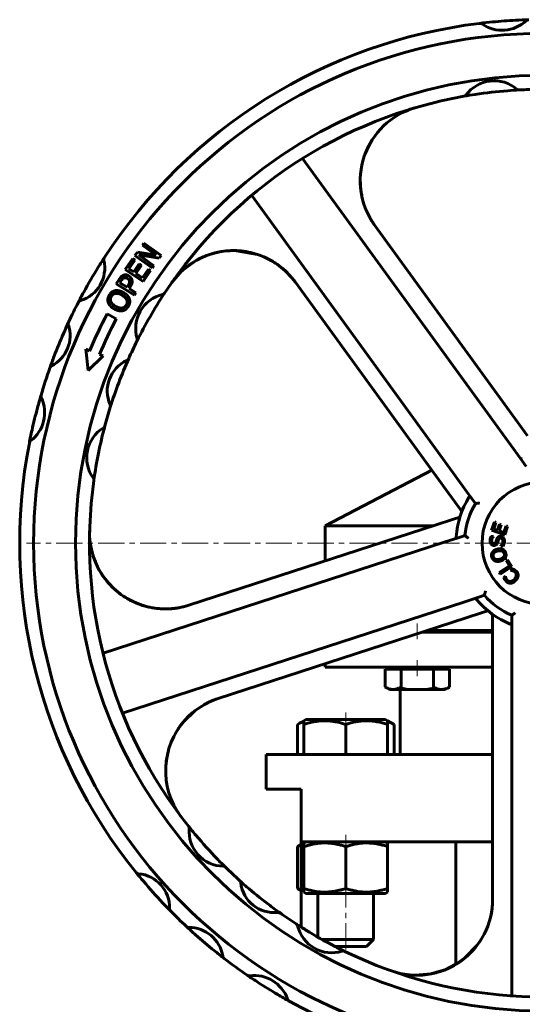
# Model space of a CAD drawing. Header units: millimetres. Extents: x -242 to 242, y -712 to 710.
# Tile 4 of 5: x -150 to -6, y 428 to 710. Entities that reach past the tile are written whole.
import ezdxf

# ---------------------------------------------------------------- set-up
doc = ezdxf.new("R2010")
doc.units = ezdxf.units.MM
for name, pattern in [('K5LT-1', [0]), ('K5LT_AXLED', [12, 7.5, -1.5, 1.5, -1.5]), ('K5LT_BASIC', [0])]:
    doc.linetypes.add(name, pattern=pattern)
doc.layers.add('Системный слой (1)', color=7, linetype='Continuous', true_color=0x6c6c6c)

# ---------------------------------------------------------------- blocks, each defined once
blk = doc.blocks.new('U0')
at = {"layer": 'Системный слой (1)', "color": 150, "linetype": 'K5LT_BASIC', "lineweight": 60, "true_color": 0x0080ff}
for p, q in [((-67.97, 459.95), (-56.57, 459.95)), ((-56.57, 459.95), (-45.17, 459.95))]:
    blk.add_line(p, q, dxfattribs=at)
blk = doc.blocks.new('U1')
at = {"layer": 'Системный слой (1)', "color": 150, "linetype": 'K5LT_BASIC', "lineweight": 60, "true_color": 0x0080ff}
for p, q in [((-95.85, 514.68), (-99.7, 512.31)), ((-93.15, 515.76), (-95.85, 514.68)), ((-99.7, 512.31), (-102.98, 509.16)), ((-102.98, 509.16), (-104, 507.89)), ((-107.4, 500.84), (-107.87, 498.69)), ((-108.13, 496.5), (-108.16, 494.29)), ((-107.87, 498.69), (-108.13, 496.5))]:
    blk.add_line(p, q, dxfattribs=at)
blk = doc.blocks.new('U2')
at = {"layer": 'Системный слой (1)', "color": 150, "linetype": 'K5LT_BASIC', "lineweight": 60, "true_color": 0x0080ff}
for start, end in [(108, 137.9821), (137.9821, 217.0201)]:
    blk.add_arc((-86.43, 495.07), 21.75, start, end, dxfattribs=at)
blk = doc.blocks.new('U3')
at = {"layer": 'Системный слой (1)', "color": 150, "linetype": 'K5LT_BASIC', "lineweight": 60, "true_color": 0x0080ff}
for p, q in [((-47.7, 677.59), (-48.99, 675.77)), ((-48.99, 675.77), (-50.08, 673.84)), ((-50.08, 673.84), (-50.98, 671.81)), ((-52.4, 664.49), (-52.37, 662.89)), ((-52.37, 662.89), (-52.23, 661.29)), ((-52.23, 661.29), (-52, 659.89)), ((-52, 659.89), (-51.97, 659.73)), ((-51.97, 659.73), (-51.96, 659.71))]:
    blk.add_line(p, q, dxfattribs=at)
blk = doc.blocks.new('U4')
at = {"layer": 'Системный слой (1)', "color": 150, "linetype": 'K5LT_BASIC', "lineweight": 60, "true_color": 0x0080ff}
for p, q in [((-128.84, 556.29), (-129, 556.77)), ((-128.68, 555.81), (-128.84, 556.29)), ((-128.5, 555.33), (-128.68, 555.81)), ((-125.99, 550.64), (-127.19, 552.56)), ((-124.59, 548.87), (-125.99, 550.64)), ((-123.03, 547.25), (-124.59, 548.87))]:
    blk.add_line(p, q, dxfattribs=at)
blk = doc.blocks.new('U9')
at = {"layer": 'Системный слой (1)', "color": 150, "linetype": 'K5LT_BASIC', "lineweight": 60, "true_color": 0x0080ff}
for p, q in [((-95.34, 643.01), (-95.41, 642.99)), ((-95.31, 643.02), (-95.34, 643.01)), ((-95.3, 643.03), (-95.31, 643.02)), ((-95.29, 643.03), (-95.3, 643.03)), ((-95.28, 643.04), (-95.29, 643.03)), ((-95.27, 643.04), (-95.28, 643.04)), ((-95.26, 643.04), (-95.27, 643.04)), ((-95.25, 643.05), (-95.26, 643.04)), ((-95.24, 643.05), (-95.25, 643.05)), ((-95.25, 643.05), (-95.25, 643.05)), ((-95.25, 643.05), (-95.25, 643.05)), ((-95.23, 643.05), (-95.24, 643.05)), ((-95.24, 643.05), (-95.24, 643.05)), ((-95.24, 643.05), (-95.24, 643.05)), ((-95.22, 643.06), (-95.23, 643.05)), ((-92.71, 643.69), (-95.22, 643.06)), ((-90.86, 643.95), (-92.71, 643.69)), ((-89.94, 644.02), (-90.86, 643.95)), ((-89.47, 644.04), (-89.94, 644.02)), ((-89.24, 644.05), (-89.47, 644.04)), ((-89.12, 644.05), (-89.24, 644.05)), ((-89.07, 644.05), (-89.12, 644.05)), ((-89.04, 644.06), (-89.07, 644.05)), ((-89.02, 644.06), (-89.04, 644.06)), ((-88.97, 644.06), (-89.02, 644.06)), ((-88.89, 644.06), (-88.97, 644.06)), ((-87.87, 644.03), (-88.89, 644.06)), ((-81.85, 642.95), (-87.87, 644.03)), ((-99.7, 641.07), (-103.59, 638.16)), ((-99.41, 641.23), (-99.7, 641.07)), ((-97.39, 642.24), (-99.41, 641.23)), ((-96.34, 642.64), (-97.39, 642.24)), ((-95.81, 642.84), (-96.34, 642.64)), ((-95.54, 642.94), (-95.81, 642.84)), ((-95.41, 642.99), (-95.54, 642.94)), ((-78.75, 641.65), (-78.76, 641.66)), ((-78.76, 641.66), (-78.76, 641.66)), ((-78.74, 641.65), (-78.75, 641.65)), ((-78.74, 641.64), (-78.74, 641.65)), ((-78.74, 641.65), (-78.74, 641.65)), ((-78.73, 641.64), (-78.74, 641.64)), ((-78.74, 641.64), (-78.74, 641.64)), ((-78.72, 641.64), (-78.73, 641.64)), ((-78.73, 641.64), (-78.73, 641.64)), ((-78.73, 641.64), (-78.73, 641.64)), ((-78.73, 641.64), (-78.73, 641.64)), ((-78.73, 641.64), (-78.73, 641.64)), ((-78.72, 641.63), (-78.72, 641.64)), ((-78.69, 641.62), (-78.72, 641.63)), ((-78.64, 641.59), (-78.69, 641.62)), ((-78.6, 641.58), (-78.64, 641.59)), ((-78.57, 641.56), (-78.6, 641.58)), ((-78.51, 641.53), (-78.57, 641.56)), ((-78.39, 641.46), (-78.51, 641.53)), ((-76.24, 640.13), (-78.39, 641.46)), ((-103.59, 638.16), (-106.51, 634.79)), ((-73.95, 638.29), (-76.24, 640.13)), ((-71.93, 636.17), (-73.95, 638.29)), ((-106.51, 634.78), (-106.52, 634.78)), ((-106.51, 634.79), (-106.51, 634.78)), ((-106.51, 634.78), (-106.51, 634.78)), ((-106.51, 634.78), (-106.51, 634.78))]:
    blk.add_line(p, q, dxfattribs=at)
blk = doc.blocks.new('U10')
at = {"layer": 'Системный слой (1)', "color": 150, "linetype": 'K5LT_BASIC', "lineweight": 60, "true_color": 0x0080ff}
for p, q in [((-50.04, 673.92), (-49.85, 674.3)), ((-50.41, 673.17), (-50.23, 673.55)), ((-50.23, 673.55), (-50.04, 673.92)), ((-52.3, 661.89), (-52.3, 661.91))]:
    blk.add_line(p, q, dxfattribs=at)
blk = doc.blocks.new('U12')
at = {"layer": 'Системный слой (1)', "color": 150, "linetype": 'K5LT_BASIC', "lineweight": 60, "true_color": 0x0080ff}
for p, q in [((-18.38, 445.81), (-19.39, 444.47)), ((-17.47, 447.21), (-18.38, 445.81)), ((-19.39, 444.47), (-20.51, 443.21)), ((-24, 440.25), (-27.92, 438.14)), ((-27.92, 438.14), (-32.2, 436.87)), ((-32.2, 436.87), (-36.66, 436.49))]:
    blk.add_line(p, q, dxfattribs=at)
blk = doc.blocks.new('U13')
at = {"layer": 'Системный слой (1)', "color": 150, "linetype": 'K5LT_BASIC', "lineweight": 60, "true_color": 0x0080ff}
for p, q in [((-121.81, 546.2), (-121.97, 546.33)), ((-121.65, 546.08), (-121.81, 546.2)), ((-121.49, 545.95), (-121.65, 546.08)), ((-116.63, 543.13), (-118.39, 543.96)), ((-114.82, 542.45), (-116.63, 543.13)), ((-112.96, 541.95), (-114.82, 542.45))]:
    blk.add_line(p, q, dxfattribs=at)
blk = doc.blocks.new('U14')
at = {"layer": 'Системный слой (1)', "color": 150, "linetype": 'K5LT_BASIC', "lineweight": 60, "true_color": 0x0080ff}
for p, q in [((-18.97, 445), (-17.98, 446.39)), ((-17.98, 446.39), (-17.96, 446.43)), ((-17.96, 446.43), (-17.95, 446.44)), ((-22.3, 441.54), (-18.97, 445)), ((-25.49, 439.33), (-22.3, 441.54)), ((-32.07, 436.89), (-30.62, 437.22)), ((-29.18, 437.66), (-29.17, 437.66)), ((-29.17, 437.66), (-29.16, 437.67)), ((-29.16, 437.67), (-29.16, 437.67)), ((-29.16, 437.67), (-29.16, 437.67)), ((-29.16, 437.67), (-29.16, 437.67)), ((-29.16, 437.67), (-29.16, 437.67)), ((-29.16, 437.67), (-29.15, 437.67)), ((-29.15, 437.67), (-29.15, 437.67)), ((-29.15, 437.67), (-29.15, 437.67)), ((-29.15, 437.67), (-29.15, 437.67)), ((-29.15, 437.67), (-29.15, 437.67)), ((-29.15, 437.67), (-29.14, 437.67)), ((-29.14, 437.67), (-29.13, 437.68)), ((-29.13, 437.68), (-29.12, 437.68)), ((-29.12, 437.68), (-29.11, 437.68)), ((-29.11, 437.68), (-29.1, 437.69)), ((-29.1, 437.69), (-29.09, 437.69)), ((-29.09, 437.69), (-29.08, 437.7)), ((-29.08, 437.7), (-29.06, 437.7)), ((-29.06, 437.7), (-29.03, 437.71)), ((-29.03, 437.71), (-28.99, 437.73)), ((-28.99, 437.73), (-28.97, 437.74)), ((-28.97, 437.74), (-28.91, 437.76)), ((-28.91, 437.76), (-28.8, 437.81)), ((-28.8, 437.81), (-28.57, 437.9)), ((-28.57, 437.9), (-28.12, 438.08)), ((-28.12, 438.08), (-27.22, 438.45)), ((-27.22, 438.45), (-25.49, 439.33)), ((-39.33, 436.72), (-36.87, 436.51)), ((-36.87, 436.51), (-33.94, 436.62)), ((-33.94, 436.62), (-32.07, 436.89))]:
    blk.add_line(p, q, dxfattribs=at)
blk = doc.blocks.new('U22')
at = {"layer": 'Системный слой (1)', "color": 150, "linetype": 'K5LT_BASIC', "lineweight": 60, "true_color": 0x0080ff}
for p, q in [((-69.81, 508.66), (-70.42, 508.33)), ((-69.19, 508.94), (-69.81, 508.66)), ((-68.57, 509.16), (-69.19, 508.94))]:
    blk.add_line(p, q, dxfattribs=at)
blk = doc.blocks.new('U23')
at = {"layer": 'Системный слой (1)', "color": 150, "linetype": 'K5LT_BASIC', "lineweight": 60, "true_color": 0x0080ff}
for p, q in [((-43.94, 508.94), (-44.57, 509.16)), ((-43.32, 508.66), (-43.94, 508.94)), ((-42.71, 508.33), (-43.32, 508.66))]:
    blk.add_line(p, q, dxfattribs=at)
blk = doc.blocks.new('U26')
at = {"layer": 'Системный слой (1)', "color": 150, "linetype": 'K5LT_BASIC', "lineweight": 60, "true_color": 0x0080ff}
for p, q in [((-70.42, 461.37), (-70.08, 461.18)), ((-70.08, 461.18), (-69.73, 461)), ((-69.73, 461), (-69.38, 460.84))]:
    blk.add_line(p, q, dxfattribs=at)
blk = doc.blocks.new('U27')
at = {"layer": 'Системный слой (1)', "color": 150, "linetype": 'K5LT_BASIC', "lineweight": 60, "true_color": 0x0080ff}
for p, q in [((-69.38, 473.86), (-69.73, 473.7)), ((-70.08, 473.52), (-70.42, 473.33)), ((-69.73, 473.7), (-70.08, 473.52))]:
    blk.add_line(p, q, dxfattribs=at)
blk = doc.blocks.new('U28')
at = {"layer": 'Системный слой (1)', "color": 150, "linetype": 'K5LT_BASIC', "lineweight": 60, "true_color": 0x0080ff}
for p, q in [((-34.7, 534.75), (-14.47, 534.75)), ((13.53, 534.75), (31.65, 534.75))]:
    blk.add_line(p, q, dxfattribs=at)
blk = doc.blocks.new('U29')
at = {"layer": 'Системный слой (1)', "color": 150, "linetype": 'K5LT_BASIC', "lineweight": 60, "true_color": 0x0080ff}
for p, q in [((-62.5, 524.75), (-14.47, 524.75)), ((13.53, 524.75), (62.43, 524.75))]:
    blk.add_line(p, q, dxfattribs=at)
blk = doc.blocks.new('U30')
at = {"layer": 'Системный слой (1)', "color": 150, "linetype": 'K5LT_BASIC', "lineweight": 60, "true_color": 0x0080ff}
for p, q in [((-79.37, 499.75), (-14.47, 499.75)), ((13.53, 499.75), (79.38, 499.75))]:
    blk.add_line(p, q, dxfattribs=at)
blk = doc.blocks.new('U31')
at = {"layer": 'Системный слой (1)', "color": 150, "linetype": 'K5LT_BASIC', "lineweight": 60, "true_color": 0x0080ff}
for p, q in [((-33.16, 535.25), (-14.47, 535.25)), ((13.53, 535.25), (30.11, 535.25))]:
    blk.add_line(p, q, dxfattribs=at)
blk = doc.blocks.new('U32')
at = {"layer": 'Системный слой (1)', "color": 150, "linetype": 'K5LT_BASIC', "lineweight": 60, "true_color": 0x0080ff}
blk.add_line((-25, 439.61), (-25, 474.75), dxfattribs=at)
blk = doc.blocks.new('U35')
at = {"layer": 'Системный слой (1)', "color": 150, "linetype": 'K5LT_BASIC', "lineweight": 60, "true_color": 0x0080ff}
for p, q in [((-69.38, 474.75), (-14.47, 474.75)), ((13.53, 474.75), (69.37, 474.75))]:
    blk.add_line(p, q, dxfattribs=at)
blk = doc.blocks.new('U37')
at = {"layer": 'Системный слой (1)', "color": 150, "linetype": 'K5LT_BASIC', "lineweight": 60, "true_color": 0x0080ff}
blk.add_line((-69.38, 450.31), (-69.38, 474.75), dxfattribs=at)
blk = doc.blocks.new('U38')
at = {"layer": 'Системный слой (1)', "color": 150, "linetype": 'K5LT_BASIC', "lineweight": 60, "true_color": 0x0080ff}
for p, q in [((-62.5, 565.25), (-31.44, 565.25)), ((28.39, 565.25), (62.5, 565.25))]:
    blk.add_line(p, q, dxfattribs=at)
blk = doc.blocks.new('U47')
at = {"layer": 'Системный слой (1)', "color": 30, "linetype": 'K5LT_AXLED', "lineweight": 18, "true_color": 0xff8000}
blk.add_line((0, 560.25), (-148, 560.25), dxfattribs=at)

msp = doc.modelspace()

# ---------------------------------------------------------------- linework, layer by layer
at = {"layer": 'Системный слой (1)', "color": 150, "linetype": 'K5LT_BASIC', "lineweight": 60, "true_color": 0x0080ff}
for p, q in [((-22.71, 688.25), (-22.65, 688.26)), ((-6.86, 690.07), (-6.84, 690.07)), ((-8.5, 587.27), (-68.95, 670.46)), ((-83.51, 659.88), (-23.07, 576.69)), ((-4.48, 591.04), (-48.25, 651.28)), ((-114.84, 645.6), (-114.39, 646.21)), ((-114.39, 646.21), (-109.46, 642.62)), ((-116.96, 642.68), (-116.28, 643.62)), ((-116.28, 643.62), (-110.93, 642.76)), ((-110.93, 642.76), (-114.84, 645.6)), ((-119.73, 638.6), (-117.6, 641.77)), ((-117, 641.36), (-118.68, 638.87)), ((-117.6, 641.77), (-117, 641.36)), ((-117.29, 637.94), (-115.73, 640.26)), ((-112.03, 639.09), (-116.96, 642.68)), ((-109.99, 641.89), (-115.83, 642.8)), ((-115.83, 642.8), (-111.58, 639.71)), ((-115.73, 640.26), (-115.13, 639.86)), ((-109.46, 642.62), (-109.99, 641.89)), ((-114.66, 635.2), (-119.73, 638.6)), ((-118.68, 638.87), (-117.29, 637.94)), ((-115.13, 639.86), (-116.69, 637.53)), ((-116.69, 637.53), (-114.81, 636.27)), ((-114.81, 636.27), (-113.13, 638.77)), ((-112.54, 638.36), (-114.66, 635.2)), ((-113.13, 638.77), (-112.54, 638.36)), ((-111.58, 639.71), (-112.03, 639.09)), ((-122.31, 634.51), (-121.49, 635.81)), ((-120.92, 635.4), (-121.28, 634.83)), ((-121.28, 634.83), (-119.22, 633.54)), ((-71.1, 635.09), (-27.13, 574.58)), ((-117.13, 631.28), (-122.31, 634.51)), ((-119.22, 633.54), (-118.92, 634.01)), ((-118.27, 633.76), (-118.63, 633.17)), ((-118.63, 633.17), (-116.7, 631.97)), ((-116.7, 631.97), (-117.13, 631.28)), ((-124.97, 625.9), (-122.31, 624.51)), ((-130.41, 609.76), (-131.05, 615.8)), ((-131.05, 615.8), (-129.95, 615.38)), ((-126.04, 613.9), (-130.41, 609.76)), ((-127.14, 614.31), (-126.04, 613.9)), ((-6.03, 583.86), (-8.5, 587.27)), ((-4.84, 582.22), (-6.03, 583.86)), ((-31.91, 581.16), (-62.5, 565.25)), ((-23.07, 576.69), (-20.59, 573.28)), ((-27.13, 574.58), (-24.26, 570.62)), ((-20.59, 573.28), (-19.4, 571.64)), ((-24.26, 570.62), (-23.3, 569.31)), ((-26.01, 567.01), (-30.66, 565.5)), ((-23.86, 567.71), (-26.01, 567.01)), ((-30.66, 565.5), (-101.49, 542.49)), ((-62.5, 555.16), (-62.5, 565.25)), ((-14.75, 563.94), (-13.96, 566.32)), ((-13.51, 566.17), (-14.13, 564.3)), ((-14.13, 564.3), (-13.09, 563.95)), ((-13.96, 566.32), (-13.51, 566.17)), ((-13.09, 563.95), (-12.52, 565.7)), ((-12.07, 565.55), (-12.64, 563.81)), ((-12.52, 565.7), (-12.07, 565.55)), ((-11.24, 563.34), (-10.62, 565.21)), ((-10.17, 565.06), (-10.95, 562.68)), ((-10.62, 565.21), (-10.17, 565.06)), ((-24.32, 561.81), (-28.32, 560.51)), ((-22.39, 562.44), (-24.32, 561.81)), ((-14.9, 562.19), (-14.27, 562.16)), ((-10.95, 562.68), (-14.75, 563.94)), ((-14.27, 562.16), (-14.27, 562.12)), ((-12.64, 563.81), (-11.24, 563.34)), ((-28.32, 560.51), (-126.12, 528.73)), ((-12.12, 559.49), (-12.12, 559.53)), ((-11.45, 559.46), (-12.12, 559.49)), ((-12.64, 551.87), (-9.65, 553.73)), ((-8.97, 553.53), (-12.36, 551.42)), ((-10.59, 555.25), (-10.19, 555.5)), ((-9.65, 553.73), (-10.59, 555.25)), ((-10.19, 555.5), (-8.97, 553.53)), ((-9.33, 552.44), (-8.9, 552.9)), ((-12.36, 551.42), (-12.64, 551.87)), ((-11.25, 550.36), (-10.81, 550.83)), ((-10.81, 550.83), (-10.78, 550.8)), ((-9.3, 552.41), (-9.33, 552.44)), ((-22.76, 543.39), (-18.76, 544.69)), ((-18.76, 544.69), (-16.83, 545.32)), ((-120.56, 511.61), (-22.76, 543.39)), ((-93.15, 515.76), (-22.01, 538.87)), ((-22.01, 538.87), (-17.36, 540.38)), ((-17.36, 540.38), (-15.81, 540.89)), ((-14.47, 539.35), (-14.47, 539.19)), ((-14.47, 539.19), (-14.47, 537.6)), ((-9, 539.63), (-9, 537.6)), ((-14.47, 537.6), (-14.47, 532.71)), ((-9, 537.6), (-9, 533.4)), ((-31.06, 534.75), (-31.06, 535.25)), ((-9, 533.4), (-9, 430.56)), ((-14.47, 532.71), (-14.47, 458.24)), ((-62.5, 524.75), (-62.5, 525.72)), ((-44.06, 524.75), (-44.06, 524.15)), ((-28.06, 524.75), (-28.06, 524.15)), ((-45.3, 524.15), (-42.99, 524.15)), ((-45.3, 524.15), (-45.3, 519.06)), ((-42.99, 524.15), (-40.68, 524.15)), ((-40.68, 524.15), (-36.06, 524.15)), ((-40.68, 524.15), (-40.68, 519.06)), ((-36.06, 524.15), (-31.44, 524.15)), ((-31.44, 524.15), (-31.44, 519.06)), ((-31.44, 524.15), (-29.13, 524.15)), ((-29.13, 524.15), (-26.82, 524.15)), ((-26.82, 524.15), (-26.82, 519.06)), ((-45.3, 519.06), (-44.06, 518.35)), ((-26.82, 519.06), (-28.06, 518.35)), ((-44.06, 518.35), (-42.99, 518.35)), ((-42.99, 518.35), (-36.06, 518.35)), ((-41, 499.75), (-41, 518.35)), ((-36.06, 518.35), (-29.13, 518.35)), ((-29.13, 518.35), (-28.06, 518.35)), ((-70.42, 508.33), (-68.57, 509.4)), ((-70.42, 499.75), (-70.42, 508.33)), ((-68.57, 509.4), (-67.97, 509.75)), ((-68.57, 508.33), (-68.57, 509.4)), ((-68.57, 499.75), (-68.57, 508.33)), ((-45.17, 509.75), (-67.97, 509.75)), ((-56.57, 499.75), (-56.57, 508.33)), ((-44.57, 509.4), (-45.17, 509.75)), ((-44.57, 509.4), (-44.57, 508.33)), ((-42.71, 508.33), (-44.57, 509.4)), ((-44.57, 499.75), (-44.57, 508.33)), ((-42.71, 499.75), (-42.71, 508.33)), ((-79.37, 489.75), (-79.37, 499.75)), ((-79.37, 489.75), (-69.38, 489.75)), ((-69.38, 474.75), (-69.38, 489.75)), ((-101.63, 479.19), (-101.64, 479.2)), ((-69.38, 473.94), (-70.42, 473.33)), ((-67.97, 474.75), (-68.57, 474.4)), ((-68.57, 473.33), (-68.57, 474.4)), ((-45.17, 474.75), (-44.57, 474.4)), ((-44.57, 474.4), (-44.57, 473.33)), ((-70.42, 473.33), (-70.42, 461.37)), ((-68.57, 473.33), (-68.57, 461.37)), ((-56.57, 473.33), (-56.57, 461.37)), ((-44.57, 473.33), (-44.57, 461.37)), ((-91.03, 467.44), (-91.07, 467.48)), ((-86.92, 463.58), (-86.97, 463.63)), ((-70.42, 461.37), (-69.38, 460.76)), ((-68.57, 460.3), (-68.57, 461.37)), ((-68.57, 460.3), (-67.97, 459.95)), ((-64.57, 459.95), (-64.57, 447.42)), ((-48.57, 459.95), (-48.57, 446.75)), ((-44.57, 460.3), (-45.17, 459.95)), ((-44.57, 461.37), (-44.57, 460.3)), ((-75.37, 454.33), (-75.43, 454.37)), ((-70.75, 451.19), (-70.78, 451.2)), ((-48.57, 446.75), (-63.39, 446.75)), ((-48.57, 446.75), (-50.57, 444.75)), ((-50.57, 444.75), (-59.66, 444.75)), ((-56.86, 443.34), (-56.88, 443.35))]:
    msp.add_line(p, q, dxfattribs=at)
at = {"layer": 'Системный слой (1)', "color": 30, "linetype": 'K5LT_AXLED', "lineweight": 18, "true_color": 0xff8000}
for p, q in [((-36.06, 537.25), (-36.06, 532.75)), ((-36.06, 526.75), (-36.06, 522.15)), ((-56.57, 511.75), (-56.57, 506.33)), ((-56.57, 476.75), (-56.57, 471.33)), ((-56.57, 463.37), (-56.57, 442.75))]:
    msp.add_line(p, q, dxfattribs=at)
at = {"layer": 'Системный слой (1)', "color": 150, "linetype": 'K5LT_BASIC', "lineweight": 60, "true_color": 0x0080ff}
msp.add_circle((0, 560.25), 17.5, dxfattribs=at)
for centre, radius, start, end in [((0, 560.25), 150, 96.9739, 146.9657), ((0, 560.25), 150, 95.5402, 96.9739), ((-18.09, 708.15), 1, 55.2993, 96.9739), ((-18.09, 708.15), 1, 55.2993, 96.9739), ((-11.74, 717.32), 10.15, 235.2993, 313.2525), ((0, 560.25), 150, 93.0115, 95.5402), ((0, 560.25), 150, 91.5778, 93.0115), ((0, 560.25), 146, 90, 180), ((0, 560.25), 146, 180, 90), ((0, 560.25), 134, 90, 180), ((0, 560.25), 134, 180, 90), ((-14.03, 682.67), 10.02, 49.6168, 143.4604), ((0, 560.25), 130, 100.0629, 146.5678), ((0, 560.25), 130, 98.6031, 100.0622), ((-22.89, 689.23), 1, 280.0629, 323.4604), ((0, 560.25), 130, 94.4741, 98.6031), ((0, 560.25), 130, 93.0143, 94.4741), ((-6.89, 691.07), 1, 229.6168, 273.0143), ((-6.89, 691.07), 1, 229.6168, 273.0143), ((0, 560.25), 130, 90.5662, 93.0143), ((-30.66, 664.07), 21.75, 106.4513, 216), ((-88.7, 622.31), 21.75, 36, 145.0201), ((-135.32, 639.05), 9.69, 286.4355, 13.1398), ((0, 560.25), 150, 146.9657, 148.2031), ((-124.91, 641.48), 1, 146.9657, 193.1398), ((0, 560.25), 150, 148.2031, 151.3722), ((0, 560.25), 150, 151.3722, 152.6096), ((0, 560.25), 130, 146.5678, 153.5548), ((-109.32, 632.42), 1, 283.4061, 326.5678), ((0, 560.25), 150, 152.6096, 155.0315), ((-132.3, 628.8), 1, 106.4355, 152.6096), ((-132.3, 628.8), 1, 106.4355, 152.6096), ((-106.78, 621.75), 9.98, 103.4061, 196.7165), ((0, 560.25), 150, 155.0315, 156.4034), ((-135.07, 623.15), 1, 155.0315, 198.0167), ((0, 560.25), 141.16, 152.2839, 156.9879), ((0, 560.25), 138.16, 152.2839, 156.9639), ((-145.42, 619.78), 9.88, 297.4598, 18.0167), ((0, 560.25), 150, 156.4034, 159.0732), ((0, 560.25), 130, 153.5548, 156.0097), ((-117.29, 618.59), 1, 333.5548, 16.7165), ((-128.55, 614.85), 1.5, 156.9879, 159.1988), ((0, 560.25), 150, 159.0732, 160.445), ((-115.26, 603.83), 9.65, 114.5621, 204.0138), ((0, 560.25), 130, 156.0097, 162.5662), ((-119.68, 613.51), 1, 294.5621, 336.0097), ((-119.68, 613.51), 1, 315.2765, 336.0097), ((0, 560.25), 150, 160.445, 163.5778), ((-140.41, 610.12), 1, 117.4598, 160.445), ((-153.01, 597.62), 10.15, 307.2993, 25.2525), ((0, 560.25), 150, 163.5778, 165.0115), ((-142.92, 602.37), 1, 163.5778, 205.2525), ((-142.92, 602.37), 1, 184.4284, 205.2525), ((0, 560.25), 150, 165.0115, 167.5402), ((0, 560.25), 130, 162.5662, 165.0143), ((-124.98, 599.5), 1, 342.5662, 24.0138), ((-124.98, 599.5), 1, 3.2807, 24.0138), ((0, 560.25), 150, 167.5402, 168.9739), ((-120.77, 584.74), 10.02, 121.6168, 215.4604), ((0, 560.25), 130, 165.0143, 172.0629), ((-126.54, 594.12), 1, 301.6168, 345.0143), ((-146.25, 588.75), 1, 127.2993, 168.9739), ((0, 560.25), 150, 168.9739, 218.9657), ((-146.25, 588.75), 1, 148.1499, 168.9739), ((0, 560.25), 130, 172.0629, 218.5678), ((-129.75, 578.34), 1, 352.0629, 35.4604), ((0, 560.25), 25, 148.193, 175.807), ((0, 560.25), 22.5, 149.5782, 174.4218), ((-108.21, 563.18), 21.75, 178.4513, 288), ((0, 560.25), 22.5, 221.5782, 246.4218), ((0, 560.25), 25, 220.193, 247.807), ((-15.47, 539.35), 1, 0, 53.4838), ((-102.43, 478.58), 1, 355.4061, 38.5678), ((0, 560.25), 130, 218.5678, 220.04), ((-91.48, 477.7), 9.98, 175.4061, 268.7165), ((0, 560.25), 130, 220.04, 224.0826), ((0, 560.25), 130, 224.0826, 225.5548), ((0, 560.25), 150, 218.9657, 220.2031), ((-115.85, 466.55), 1, 218.9657, 265.1398), ((-115.85, 466.55), 1, 218.9657, 265.1398), ((-116.76, 455.9), 9.69, 358.4355, 85.1398), ((-91.73, 466.73), 1, 45.5548, 88.7165), ((-91.73, 466.73), 1, 45.5548, 88.7165), ((0, 560.25), 130, 225.5548, 228.0097), ((0, 560.25), 150, 220.2031, 223.3722), ((-87.64, 462.88), 1, 6.5621, 48.0097), ((0, 560.25), 130, 228.0097, 229.5856), ((-87.64, 462.88), 1, 27.2765, 48.0097), ((-77.06, 464.1), 9.65, 186.5621, 276.0138), ((0, 560.25), 130, 229.5856, 232.9903), ((0, 560.25), 150, 223.3722, 224.6096), ((-36.22, 458.24), 21.75, 250.4513, 0), ((-106.07, 455.61), 1, 178.4355, 224.6096), ((0, 560.25), 150, 224.6096, 227.0315), ((0, 560.25), 130, 232.9903, 234.5662), ((-75.95, 453.51), 1, 54.5662, 96.0138), ((-75.95, 453.51), 1, 54.5662, 96.0138), ((0, 560.25), 130, 234.5662, 237.0143), ((-101.56, 451.22), 1, 227.0315, 270.0167), ((-101.56, 451.22), 1, 227.0315, 270.0167), ((0, 560.25), 150, 227.0315, 228.4034), ((-101.55, 440.34), 9.88, 9.4598, 90.0167), ((-71.32, 450.37), 1, 13.6168, 57.0143), ((0, 560.25), 130, 237.0143, 238.4741), ((-60.61, 452.96), 10.02, 193.6168, 287.4604), ((0, 560.25), 130, 238.4741, 242.6031), ((0, 560.25), 150, 228.4034, 231.0732), ((0, 560.25), 150, 231.0732, 232.445), ((0, 560.25), 130, 242.6031, 244.0629), ((-57.3, 442.45), 1, 64.0629, 107.4604), ((-57.3, 442.45), 1, 64.0629, 107.4604), ((0, 560.25), 130, 244.0629, 290.5678), ((-90.82, 442.13), 1, 189.4598, 232.445), ((0, 560.25), 150, 232.445, 235.5778), ((-84.23, 437.34), 1, 235.5778, 277.2525), ((0, 560.25), 150, 235.578, 237.0115), ((-84.23, 437.34), 1, 235.5778, 277.2525), ((-82.82, 426.28), 10.15, 19.2993, 97.2525), ((0, 560.25), 150, 237.0115, 239.5402), ((0, 560.25), 150, 239.5402, 240.9739), ((-72.3, 429.96), 1, 199.2993, 240.9739), ((-72.3, 429.96), 1, 220.1499, 240.9739), ((0, 560.25), 150, 240.9739, 290.9657)]:
    msp.add_arc(centre, radius, start, end, dxfattribs=at)
for points, knots in [([(-48.25, 651.28), (-48.48, 651.59), (-48.69, 651.9), (-49.1, 652.54), (-49.3, 652.86), (-49.68, 653.52), (-49.86, 653.85), (-50.04, 654.22), (-50.06, 654.24), (-50.09, 654.3), (-50.1, 654.33), (-50.13, 654.39), (-50.15, 654.42), (-50.17, 654.47), (-50.18, 654.5), (-50.21, 654.54), (-50.22, 654.57), (-50.24, 654.61), (-50.25, 654.63), (-50.27, 654.67), (-50.27, 654.69), (-50.29, 654.72), (-50.3, 654.74), (-50.31, 654.77), (-50.32, 654.78), (-50.33, 654.81), (-50.34, 654.83), (-50.35, 654.85), (-50.36, 654.86), (-50.37, 654.89), (-50.37, 654.9), (-50.38, 654.92), (-50.39, 654.93), (-50.4, 654.95), (-50.4, 654.95), (-50.41, 654.97), (-50.41, 654.98), (-50.42, 654.99), (-50.42, 654.99), (-50.42, 654.99)], [0, 0, 0, 0, 4.741446, 4.741446, 9.482891, 9.482891, 14.224337, 14.224337, 14.625977, 14.625977, 15.055169, 15.055169, 15.441376, 15.441376, 15.788903, 15.788903, 16.101625, 16.101625, 16.383026, 16.383026, 16.636245, 16.636245, 16.864103, 16.864103, 17.069141, 17.069141, 17.253643, 17.253643, 17.419667, 17.419667, 17.569064, 17.569064, 17.703498, 17.703498, 17.824468, 17.824468, 17.933322, 17.933322, 17.968914, 17.968914, 17.968914, 17.968914]), ([(-98.29, 641.83), (-98.23, 641.86), (-98.18, 641.88), (-97.66, 642.13), (-97.18, 642.34), (-96.33, 642.68), (-95.97, 642.81), (-94.72, 643.23), (-93.83, 643.46), (-91.99, 643.82), (-91.06, 643.95), (-89.71, 644.04), (-89.3, 644.06), (-88.75, 644.06), (-88.61, 644.06), (-88.08, 644.05), (-87.68, 644.04), (-87.23, 644.01), (-87.18, 644.01), (-86.76, 643.98), (-86.39, 643.94), (-85.88, 643.88), (-85.73, 643.86), (-85.51, 643.83), (-85.45, 643.82), (-85.36, 643.8), (-85.34, 643.8), (-85.3, 643.8), (-85.29, 643.79), (-85.28, 643.79), (-85.27, 643.79), (-85.27, 643.79), (-85.26, 643.79), (-85.25, 643.79), (-85.25, 643.79), (-85.24, 643.79), (-85.24, 643.79), (-85.23, 643.78), (-85.22, 643.78), (-85.19, 643.78), (-85.17, 643.77), (-85.12, 643.77), (-85.08, 643.76), (-84.95, 643.74), (-84.86, 643.72), (-84.76, 643.7)], [12.744559, 12.744559, 12.744559, 12.744559, 12.954666, 12.954666, 14.771341, 14.771341, 16.131414, 16.131414, 19.363534, 19.363534, 22.674186, 22.674186, 24.118653, 24.118653, 24.603065, 24.603065, 26.011487, 26.011487, 26.186775, 26.186775, 27.49365, 27.49365, 28.030537, 28.030537, 28.2511, 28.2511, 28.34171, 28.34171, 28.378935, 28.378935, 28.394227, 28.394227, 28.40952, 28.40952, 28.419375, 28.419375, 28.436367, 28.436367, 28.468991, 28.468991, 28.533559, 28.533559, 28.662356, 28.662356, 29, 29, 29, 29]), ([(-80.09, 642.28), (-80.08, 642.28), (-80.08, 642.28), (-80.06, 642.27), (-80.04, 642.26), (-80.02, 642.25), (-80.01, 642.24), (-79.98, 642.23), (-79.97, 642.23), (-79.95, 642.22), (-79.94, 642.22), (-79.92, 642.21), (-79.91, 642.2), (-79.89, 642.2), (-79.89, 642.19), (-79.87, 642.19), (-79.86, 642.18), (-79.85, 642.18), (-79.84, 642.17), (-79.83, 642.17), (-79.82, 642.16), (-79.81, 642.16), (-79.8, 642.16), (-79.79, 642.15), (-79.79, 642.15), (-79.78, 642.15), (-79.78, 642.14), (-79.77, 642.14), (-79.76, 642.13), (-79.73, 642.12), (-79.71, 642.12), (-79.66, 642.09), (-79.63, 642.08), (-79.53, 642.03), (-79.46, 642), (-79.26, 641.9), (-79.13, 641.84), (-78.79, 641.67), (-78.59, 641.57), (-78.33, 641.43), (-78.27, 641.39), (-77.92, 641.2), (-77.63, 641.04), (-77.15, 640.74), (-76.94, 640.61), (-76.27, 640.17), (-75.81, 639.84), (-75.36, 639.49)], [9.934996, 9.934996, 9.934996, 9.934996, 10.015963, 10.015963, 10.158881, 10.158881, 10.288807, 10.288807, 10.406922, 10.406922, 10.514299, 10.514299, 10.611914, 10.611914, 10.700656, 10.700656, 10.78133, 10.78133, 10.854669, 10.854669, 10.921342, 10.921342, 10.988015, 10.988015, 11.023767, 11.023767, 11.07208, 11.07208, 11.164842, 11.164842, 11.348434, 11.348434, 11.714651, 11.714651, 12.445153, 12.445153, 13.90229, 13.90229, 16.127839, 16.127839, 16.808836, 16.808836, 20.047473, 20.047473, 22.408836, 22.408836, 28, 28, 28, 28]), ([(-5.97, 584.53), (-6.05, 584.51), (-6.13, 584.48), (-6.23, 584.43), (-6.26, 584.4), (-6.29, 584.33), (-6.29, 584.29), (-6.26, 584.2), (-6.24, 584.15), (-6.18, 584.07), (-6.17, 584.05), (-6.15, 584.03)], [0.0004272, 0.0004272, 0.0004272, 0.0004272, 0.0325288, 0.0325288, 0.0584442, 0.0584442, 0.0830516, 0.0830516, 0.1109416, 0.1109416, 0.1215451, 0.1215451, 0.1215451, 0.1215451]), ([(-20.72, 573.45), (-20.74, 573.49), (-20.77, 573.53), (-20.84, 573.6), (-20.88, 573.64), (-20.96, 573.67), (-21, 573.67), (-21.07, 573.65), (-21.1, 573.62), (-21.17, 573.54), (-21.21, 573.49), (-21.25, 573.43)], [0.2608418, 0.2608418, 0.2608418, 0.2608418, 0.2790731, 0.2790731, 0.3079284, 0.3079284, 0.3319293, 0.3319293, 0.3565294, 0.3565294, 0.3833464, 0.3833464, 0.3833464, 0.3833464]), ([(-19.4, 571.64), (-19.4, 571.64), (-19.38, 571.64), (-19.29, 571.65), (-19.23, 571.65), (-19.05, 571.66), (-18.93, 571.66), (-18.72, 571.67), (-18.62, 571.68), (-18.42, 571.69), (-18.31, 571.69), (-18.21, 571.69), (-18.2, 571.69), (-18.2, 571.69)], [0, 0, 0, 0, 0.0329948, 0.0329948, 0.0686923, 0.0686923, 0.1108171, 0.1108171, 0.1413526, 0.1413526, 0.1725803, 0.1725803, 0.173117, 0.173117, 0.173117, 0.173117]), ([(-24.93, 562.08), (-24.94, 561.99), (-24.94, 561.91), (-24.92, 561.8), (-24.9, 561.76), (-24.85, 561.71), (-24.81, 561.7), (-24.72, 561.69), (-24.66, 561.71), (-24.57, 561.73), (-24.55, 561.74), (-24.52, 561.75)], [0.0004272, 0.0004272, 0.0004272, 0.0004272, 0.0324956, 0.0324956, 0.0584265, 0.0584265, 0.0828791, 0.0828791, 0.1103583, 0.1103583, 0.1214058, 0.1214058, 0.1214058, 0.1214058]), ([(-21.45, 561.69), (-21.45, 561.69), (-21.45, 561.69), (-21.54, 561.76), (-21.62, 561.82), (-21.78, 561.95), (-21.86, 562.01), (-22.03, 562.14), (-22.12, 562.22), (-22.26, 562.33), (-22.31, 562.37), (-22.38, 562.42), (-22.39, 562.44), (-22.39, 562.44)], [-0.0005397, -0.0005397, -0.0005397, -0.0005397, 0, 0, 0.0314048, 0.0314048, 0.0621135, 0.0621135, 0.1044772, 0.1044772, 0.1403771, 0.1403771, 0.1735591, 0.1735591, 0.1735591, 0.1735591]), ([(-129.46, 558.56), (-129.43, 558.44), (-129.4, 558.31), (-129.31, 557.92), (-129.25, 557.66), (-129.03, 556.89), (-128.87, 556.38), (-128.49, 555.29), (-128.24, 554.72), (-127.88, 553.87), (-127.74, 553.6), (-127.2, 552.53), (-126.7, 551.79), (-126.24, 551.01), (-126.23, 551), (-125.71, 550.23), (-125.15, 549.51), (-123.92, 548.12), (-123.25, 547.45), (-121.83, 546.2), (-121.08, 545.62), (-120.06, 544.94), (-119.83, 544.79), (-119.06, 544.33), (-118.52, 544.01), (-117.13, 543.32), (-116.28, 542.96), (-115.27, 542.6), (-115.13, 542.55), (-114.91, 542.49), (-114.84, 542.46), (-114.09, 542.26), (-113.42, 542.05), (-111.84, 541.72), (-110.94, 541.58), (-109.55, 541.47), (-109.07, 541.45), (-108.29, 541.43), (-107.99, 541.43), (-107.55, 541.44), (-107.42, 541.45), (-107.23, 541.46), (-107.17, 541.46), (-107.05, 541.46), (-106.99, 541.47), (-106.88, 541.47), (-106.82, 541.48), (-106.71, 541.48), (-106.65, 541.49), (-106.48, 541.5), (-106.37, 541.51), (-106.04, 541.54), (-105.81, 541.56), (-105.14, 541.64), (-104.69, 541.71), (-104.25, 541.79)], [0.053116, 0.053116, 0.053116, 0.053116, 0.42493, 0.42493, 1.221675, 1.221675, 2.762047, 2.762047, 4.58787, 4.58787, 5.459891, 5.459891, 8.079865, 8.079865, 8.108038, 8.108038, 10.783982, 10.783982, 13.54894, 13.54894, 16.346116, 16.346116, 17.151323, 17.151323, 19.004705, 19.004705, 21.726126, 21.726126, 22.180551, 22.180551, 22.40438, 22.40438, 24.493002, 24.493002, 27.207497, 27.207497, 28.644713, 28.644713, 29.54705, 29.54705, 29.945417, 29.945417, 30.121289, 30.121289, 30.297161, 30.297161, 30.465586, 30.465586, 30.634011, 30.634011, 30.97053, 30.97053, 31.642907, 31.642907, 33, 33, 33, 33]), ([(-18.96, 544.63), (-19.01, 544.61), (-19.06, 544.59), (-19.15, 544.55), (-19.2, 544.52), (-19.25, 544.45), (-19.26, 544.42), (-19.25, 544.34), (-19.23, 544.3), (-19.17, 544.21), (-19.14, 544.16), (-19.1, 544.12)], [0.2607718, 0.2607718, 0.2607718, 0.2607718, 0.2812991, 0.2812991, 0.3096231, 0.3096231, 0.3334955, 0.3334955, 0.3584146, 0.3584146, 0.3833767, 0.3833767, 0.3833767, 0.3833767]), ([(-16.83, 545.32), (-16.83, 545.32), (-16.83, 545.34), (-16.8, 545.42), (-16.79, 545.49), (-16.74, 545.66), (-16.71, 545.77), (-16.65, 545.98), (-16.62, 546.07), (-16.57, 546.27), (-16.54, 546.37), (-16.51, 546.47), (-16.51, 546.47), (-16.51, 546.47)], [0, 0, 0, 0, 0.0329948, 0.0329948, 0.0686923, 0.0686923, 0.1108171, 0.1108171, 0.1413526, 0.1413526, 0.1725803, 0.1725803, 0.173117, 0.173117, 0.173117, 0.173117]), ([(-101.49, 542.49), (-101.9, 542.36), (-102.32, 542.24), (-103.15, 542.02), (-103.57, 541.92), (-104.42, 541.76), (-104.85, 541.69), (-105.34, 541.62), (-105.39, 541.61), (-105.52, 541.6), (-105.58, 541.59), (-105.66, 541.58), (-105.69, 541.58), (-105.72, 541.57), (-105.73, 541.57), (-105.74, 541.57), (-105.74, 541.57), (-105.75, 541.57), (-105.75, 541.57), (-105.76, 541.57), (-105.76, 541.57), (-105.76, 541.57), (-105.77, 541.57), (-105.77, 541.57), (-105.77, 541.57), (-105.77, 541.57)], [0, 0, 0, 0, 5.2, 5.2, 10.4, 10.4, 15.6, 15.6, 16.310281, 16.310281, 17.071493, 17.071493, 17.347161, 17.347161, 17.446992, 17.446992, 17.483146, 17.483146, 17.519299, 17.519299, 17.545479, 17.545479, 17.592852, 17.592852, 17.606502, 17.606502, 17.606502, 17.606502]), ([(-8, 540.29), (-8, 540.29), (-8, 540.29), (-8.09, 540.23), (-8.18, 540.17), (-8.35, 540.06), (-8.43, 540.01), (-8.61, 539.89), (-8.71, 539.82), (-8.85, 539.72), (-8.91, 539.69), (-8.98, 539.64), (-9, 539.63), (-9, 539.63)], [-0.0005397, -0.0005397, -0.0005397, -0.0005397, 0, 0, 0.0314048, 0.0314048, 0.0621135, 0.0621135, 0.1044772, 0.1044772, 0.1403771, 0.1403771, 0.1735591, 0.1735591, 0.1735591, 0.1735591]), ([(-9.44, 537.1), (-9.36, 537.07), (-9.29, 537.04), (-9.18, 537.03), (-9.13, 537.03), (-9.07, 537.07), (-9.05, 537.1), (-9.01, 537.19), (-9.01, 537.24), (-9, 537.34), (-9, 537.36), (-9, 537.39)], [0.0004272, 0.0004272, 0.0004272, 0.0004272, 0.032486, 0.032486, 0.0584213, 0.0584213, 0.0828305, 0.0828305, 0.1102006, 0.1102006, 0.1213989, 0.1213989, 0.1213989, 0.1213989]), ([(-45.3, 519.06), (-45.14, 518.97), (-44.79, 518.78), (-44.31, 518.59), (-43.88, 518.46), (-43.51, 518.38), (-43.21, 518.35), (-43.04, 518.35), (-42.99, 518.35)], [0, 0, 0, 0, 1.973632, 4.159959, 5.58174, 7.045112, 8.434644, 9, 9, 9, 9]), ([(-42.99, 518.35), (-42.85, 518.35), (-42.58, 518.37), (-42.16, 518.44), (-41.79, 518.55), (-41.29, 518.74), (-40.94, 518.92), (-40.68, 519.06)], [0, 0, 0, 0, 1.447402, 2.799721, 4.280074, 5.291086, 8, 8, 8, 8]), ([(-31.44, 519.06), (-31.28, 518.97), (-30.93, 518.78), (-30.45, 518.59), (-30.02, 518.46), (-29.65, 518.38), (-29.35, 518.35), (-29.18, 518.35), (-29.13, 518.35)], [0, 0, 0, 0, 1.973632, 4.159959, 5.58174, 7.045112, 8.434644, 9, 9, 9, 9]), ([(-29.13, 518.35), (-28.99, 518.35), (-28.72, 518.37), (-28.3, 518.44), (-27.93, 518.55), (-27.43, 518.74), (-27.08, 518.92), (-26.82, 519.06)], [0, 0, 0, 0, 1.447402, 2.799721, 4.280074, 5.291086, 8, 8, 8, 8]), ([(-97.11, 514.02), (-97.01, 514.07), (-96.91, 514.13), (-96.48, 514.36), (-96.15, 514.53), (-95.48, 514.85), (-95.14, 515), (-94.45, 515.29), (-94.11, 515.43), (-93.76, 515.55)], [4.558406, 4.558406, 4.558406, 4.558406, 5.383753, 5.383753, 8.075629, 8.075629, 10.767506, 10.767506, 13.459382, 13.459382, 13.459382, 13.459382]), ([(-105.32, 505.85), (-105.21, 506.04), (-105.1, 506.23), (-104.73, 506.83), (-104.47, 507.23), (-104.13, 507.71), (-104.07, 507.8), (-103.53, 508.47), (-103.09, 509.08), (-102.58, 509.64)], [27.786964, 27.786964, 27.786964, 27.786964, 28.520316, 28.520316, 30.122495, 30.122495, 30.486195, 30.486195, 33, 33, 33, 33]), ([(-56.57, 508.33), (-56.98, 508.47), (-57.58, 508.65), (-58.46, 508.89), (-59.06, 509.02), (-59.77, 509.16), (-60.34, 509.25), (-61.01, 509.33), (-61.63, 509.38), (-62.36, 509.41), (-63.06, 509.4), (-63.73, 509.36), (-64.38, 509.3), (-65.12, 509.2), (-66.14, 509.02), (-67.33, 508.73), (-68.19, 508.46), (-68.57, 508.33)], [0, 0, 0, 0, 1.889793, 2.772286, 3.97396, 4.613199, 5.962253, 6.508307, 7.620707, 8.715255, 9.746093, 10.721757, 11.68135, 12.629021, 14.021816, 16.259909, 18, 18, 18, 18]), ([(-44.57, 508.33), (-44.98, 508.47), (-45.58, 508.65), (-46.46, 508.89), (-47.06, 509.02), (-47.77, 509.16), (-48.34, 509.25), (-49.01, 509.33), (-49.63, 509.38), (-50.36, 509.41), (-51.06, 509.4), (-51.73, 509.36), (-52.38, 509.3), (-53.12, 509.2), (-54.14, 509.02), (-55.33, 508.73), (-56.19, 508.46), (-56.57, 508.33)], [0, 0, 0, 0, 1.889793, 2.772286, 3.97396, 4.613199, 5.962253, 6.508307, 7.620707, 8.715255, 9.746093, 10.721757, 11.68135, 12.629021, 14.021816, 16.259909, 18, 18, 18, 18]), ([(-56.57, 473.33), (-56.98, 473.47), (-57.58, 473.65), (-58.46, 473.89), (-59.06, 474.02), (-59.77, 474.16), (-60.34, 474.25), (-61.01, 474.33), (-61.63, 474.38), (-62.36, 474.41), (-63.06, 474.4), (-63.73, 474.36), (-64.38, 474.3), (-65.12, 474.2), (-66.14, 474.02), (-67.33, 473.73), (-68.19, 473.46), (-68.57, 473.33)], [0, 0, 0, 0, 1.889793, 2.772286, 3.97396, 4.613199, 5.962253, 6.508307, 7.620707, 8.715255, 9.746093, 10.721757, 11.68135, 12.629021, 14.021816, 16.259909, 18, 18, 18, 18]), ([(-44.57, 473.33), (-44.98, 473.47), (-45.58, 473.65), (-46.46, 473.89), (-47.06, 474.02), (-47.77, 474.16), (-48.34, 474.25), (-49.01, 474.33), (-49.63, 474.38), (-50.36, 474.41), (-51.06, 474.4), (-51.73, 474.36), (-52.38, 474.3), (-53.12, 474.2), (-54.14, 474.02), (-55.33, 473.73), (-56.19, 473.46), (-56.57, 473.33)], [0, 0, 0, 0, 1.889793, 2.772286, 3.97396, 4.613199, 5.962253, 6.508307, 7.620707, 8.715255, 9.746093, 10.721757, 11.68135, 12.629021, 14.021816, 16.259909, 18, 18, 18, 18]), ([(-68.57, 461.37), (-68.16, 461.23), (-67.55, 461.05), (-66.68, 460.81), (-66.08, 460.68), (-65.37, 460.54), (-64.8, 460.45), (-64.13, 460.37), (-63.51, 460.32), (-62.78, 460.29), (-62.08, 460.3), (-61.41, 460.34), (-60.76, 460.4), (-60.02, 460.5), (-59, 460.68), (-57.81, 460.97), (-56.95, 461.24), (-56.57, 461.37)], [0, 0, 0, 0, 1.889793, 2.772286, 3.97396, 4.613199, 5.962253, 6.508307, 7.620707, 8.715255, 9.746093, 10.721757, 11.68135, 12.629021, 14.021816, 16.259909, 18, 18, 18, 18]), ([(-56.57, 461.37), (-56.16, 461.23), (-55.55, 461.05), (-54.68, 460.81), (-54.08, 460.68), (-53.37, 460.54), (-52.8, 460.45), (-52.13, 460.37), (-51.51, 460.32), (-50.78, 460.29), (-50.08, 460.3), (-49.41, 460.34), (-48.76, 460.4), (-48.02, 460.5), (-47, 460.68), (-45.81, 460.97), (-44.95, 461.24), (-44.57, 461.37)], [0, 0, 0, 0, 1.889793, 2.772286, 3.97396, 4.613199, 5.962253, 6.508307, 7.620707, 8.715255, 9.746093, 10.721757, 11.68135, 12.629021, 14.021816, 16.259909, 18, 18, 18, 18]), ([(-14.47, 458.24), (-14.47, 457.8), (-14.48, 457.37), (-14.54, 456.5), (-14.58, 456.07), (-14.68, 455.2), (-14.75, 454.77), (-14.83, 454.31), (-14.84, 454.28), (-14.86, 454.18), (-14.87, 454.1), (-14.89, 454), (-14.9, 453.97), (-14.91, 453.94), (-14.91, 453.93), (-14.91, 453.92), (-14.91, 453.91), (-14.91, 453.91), (-14.91, 453.9), (-14.91, 453.9), (-14.91, 453.9), (-14.92, 453.89), (-14.92, 453.89), (-14.92, 453.88), (-14.92, 453.87), (-14.92, 453.86)], [0, 0, 0, 0, 5.2, 5.2, 10.4, 10.4, 15.6, 15.6, 15.944759, 15.944759, 16.88803, 16.88803, 17.204981, 17.204981, 17.311481, 17.311481, 17.347266, 17.347266, 17.383052, 17.383052, 17.408965, 17.408965, 17.455856, 17.455856, 17.530043, 17.530043, 17.530043, 17.530043])]:
    msp.add_open_spline(points, degree=3, knots=knots, dxfattribs=at)
for points in [[(-121.49, 635.81), (-121.21, 636.27), (-120.65, 636.82), (-120.33, 636.96)], [(-120.15, 636.2), (-120.36, 636.1), (-120.72, 635.72), (-120.92, 635.4)], [(-120.33, 636.96), (-119.95, 637.13), (-119.14, 637.08), (-118.7, 636.81)], [(-119.13, 636.08), (-119.4, 636.24), (-119.91, 636.31), (-120.15, 636.2)], [(-118.55, 635.31), (-118.6, 635.56), (-118.88, 635.92), (-119.13, 636.08)], [(-118.92, 634.01), (-118.66, 634.43), (-118.47, 635.03), (-118.55, 635.31)], [(-118.7, 636.81), (-118.37, 636.6), (-117.91, 635.98), (-117.84, 635.64)], [(-117.84, 635.64), (-117.74, 635.21), (-117.92, 634.31), (-118.27, 633.76)], [(-124.35, 631.27), (-124.04, 631.81), (-123.17, 632.47), (-122.66, 632.57)], [(-122.52, 631.79), (-122.91, 631.73), (-123.53, 631.3), (-123.74, 630.93)], [(-122.66, 632.57), (-122.13, 632.67), (-120.91, 632.42), (-120.25, 632.04)], [(-120.67, 631.31), (-121.19, 631.61), (-122.13, 631.84), (-122.52, 631.79)], [(-120.25, 632.04), (-119.61, 631.67), (-118.75, 630.75), (-118.57, 630.24)], [(-124.61, 629.16), (-124.78, 629.67), (-124.65, 630.74), (-124.35, 631.27)], [(-122.92, 627.36), (-123.59, 627.74), (-124.41, 628.65), (-124.61, 629.16)], [(-123.74, 630.93), (-123.95, 630.55), (-124.02, 629.82), (-123.86, 629.44)], [(-123.86, 629.44), (-123.71, 629.07), (-123.02, 628.39), (-122.51, 628.09)], [(-119.44, 628.47), (-119.02, 629.21), (-119.63, 630.71), (-120.67, 631.31)], [(-118.57, 630.24), (-118.39, 629.7), (-118.53, 628.64), (-118.83, 628.12)], [(-120.53, 626.82), (-121.05, 626.72), (-122.27, 626.98), (-122.92, 627.36)], [(-122.51, 628.09), (-121.46, 627.5), (-119.85, 627.74), (-119.44, 628.47)], [(-118.83, 628.12), (-119.14, 627.58), (-119.99, 626.93), (-120.53, 626.82)], [(-15.22, 561.01), (-15.2, 561.35), (-15.04, 561.94), (-14.9, 562.19)], [(-14.27, 562.12), (-14.45, 561.93), (-14.74, 561.35), (-14.75, 561.02)], [(-13.52, 560.66), (-13.47, 560.83), (-13.33, 561.31), (-13.27, 561.47)], [(-13.27, 561.47), (-13.12, 561.88), (-12.6, 562.23), (-12.23, 562.22)], [(-12.17, 561.66), (-12.41, 561.67), (-12.72, 561.45), (-12.8, 561.2)], [(-12.23, 562.22), (-11.99, 562.21), (-11.55, 561.99), (-11.39, 561.81)], [(-11.54, 560.74), (-11.52, 561.18), (-11.87, 561.65), (-12.17, 561.66)], [(-11.39, 561.81), (-11.23, 561.62), (-11.06, 561.12), (-11.08, 560.76)], [(-14.14, 559.61), (-14.62, 559.64), (-15.24, 560.42), (-15.22, 561.01)], [(-14.75, 561.02), (-14.77, 560.65), (-14.45, 560.18), (-14.16, 560.17)], [(-14.54, 557.68), (-14.34, 557.97), (-13.65, 558.41), (-13.17, 558.54)], [(-14.16, 560.17), (-13.91, 560.16), (-13.6, 560.41), (-13.52, 560.66)], [(-13.4, 559.84), (-13.54, 559.72), (-13.9, 559.6), (-14.14, 559.61)], [(-13.02, 560.48), (-13.08, 560.28), (-13.26, 559.96), (-13.4, 559.84)], [(-13.17, 558.54), (-12.7, 558.67), (-11.88, 558.64), (-11.56, 558.48)], [(-12.8, 561.2), (-12.86, 561.01), (-12.95, 560.71), (-13.02, 560.48)], [(-12.12, 559.53), (-11.86, 559.78), (-11.56, 560.43), (-11.54, 560.74)], [(-11.56, 558.48), (-11.23, 558.31), (-10.8, 557.75), (-10.7, 557.37)], [(-11.08, 560.76), (-11.1, 560.32), (-11.31, 559.72), (-11.45, 559.46)], [(-14.73, 556.29), (-14.83, 556.69), (-14.73, 557.39), (-14.54, 557.68)], [(-13.87, 555.19), (-14.19, 555.35), (-14.62, 555.91), (-14.73, 556.29)], [(-14.11, 557.38), (-14.27, 557.17), (-14.35, 556.69), (-14.28, 556.42)], [(-14.28, 556.42), (-14.21, 556.14), (-13.9, 555.77), (-13.65, 555.67)], [(-13.03, 558.01), (-13.41, 557.91), (-13.96, 557.58), (-14.11, 557.38)], [(-13.65, 555.67), (-13.41, 555.57), (-12.77, 555.56), (-12.4, 555.66)], [(-11.14, 557.26), (-11.29, 557.79), (-12.27, 558.21), (-13.03, 558.01)], [(-12.4, 555.66), (-11.64, 555.87), (-11, 556.72), (-11.14, 557.26)], [(-10.89, 555.99), (-11.09, 555.7), (-11.78, 555.26), (-12.25, 555.13)], [(-10.7, 557.37), (-10.59, 556.98), (-10.69, 556.29), (-10.89, 555.99)], [(-12.25, 555.13), (-12.74, 555), (-13.54, 555.04), (-13.87, 555.19)], [(-8.9, 552.9), (-8.76, 552.86), (-8.51, 552.78), (-8.36, 552.71)], [(-11.02, 549.83), (-11.08, 549.94), (-11.2, 550.22), (-11.25, 550.36)], [(-10.78, 550.8), (-10.77, 550.71), (-10.73, 550.42), (-10.68, 550.25)], [(-10.68, 550.25), (-10.62, 550.08), (-10.43, 549.76), (-10.26, 549.6)], [(-9.33, 549.31), (-9.07, 549.34), (-8.51, 549.67), (-8.25, 549.95)], [(-8.77, 552.36), (-8.94, 552.39), (-9.22, 552.41), (-9.3, 552.41)], [(-8.07, 551.98), (-8.24, 552.13), (-8.6, 552.32), (-8.77, 552.36)], [(-8.36, 552.71), (-8.19, 552.63), (-7.93, 552.47), (-7.75, 552.31)], [(-8.25, 549.95), (-7.97, 550.26), (-7.71, 550.83), (-7.7, 551.09)], [(-7.7, 551.09), (-7.69, 551.35), (-7.88, 551.81), (-8.07, 551.98)], [(-7.16, 551.05), (-7.16, 550.7), (-7.5, 549.95), (-7.84, 549.58)], [(-7.75, 552.31), (-7.47, 552.05), (-7.16, 551.41), (-7.16, 551.05)], [(-10.57, 549.27), (-10.72, 549.41), (-10.94, 549.69), (-11.02, 549.83)], [(-9.24, 548.8), (-9.6, 548.76), (-10.27, 549), (-10.57, 549.27)], [(-10.26, 549.6), (-10.07, 549.43), (-9.59, 549.28), (-9.33, 549.31)], [(-7.84, 549.58), (-8.18, 549.21), (-8.87, 548.83), (-9.24, 548.8)]]:
    msp.add_open_spline(points, degree=2, dxfattribs=at)
at = {"layer": 'Системный слой (1)', "color": 7, "linetype": 'K5LT-1'}
for points, knots in [([(-40.68, 519.06), (-40.58, 519.04), (-40.33, 518.96), (-39.84, 518.84), (-39.15, 518.68), (-38.43, 518.54), (-37.76, 518.45), (-37.29, 518.4), (-36.91, 518.38), (-36.63, 518.36), (-36.35, 518.35), (-36.16, 518.35), (-36.06, 518.35)], [0, 0, 0, 0, 1.432862, 3.725441, 7.16431, 11.338281, 14.003711, 16.66914, 18.001855, 19.33457, 20.667285, 22, 22, 22, 22]), ([(-36.06, 518.35), (-35.93, 518.35), (-35.68, 518.35), (-35.29, 518.37), (-34.9, 518.4), (-34.42, 518.44), (-33.84, 518.52), (-33.07, 518.66), (-32.27, 518.84), (-31.7, 518.99), (-31.44, 519.06)], [0, 0, 0, 0, 1.818464, 3.636928, 5.455392, 7.273856, 10.465691, 13.657526, 18.304216, 22, 22, 22, 22])]:
    msp.add_open_spline(points, degree=3, knots=knots, dxfattribs=at)

# ---------------------------------------------------------------- block references
at = {"layer": 'Системный слой (1)'}
for name in ['U47', 'U3', 'U10', 'U9', 'U38', 'U4', 'U13', 'U28', 'U31', 'U29', 'U2', 'U1', 'U22', 'U23', 'U30', 'U27', 'U35', 'U37', 'U32', 'U26', 'U0', 'U14', 'U12']:
    msp.add_blockref(name, (0, 0), dxfattribs=at)

doc.saveas('drawing.dxf')
